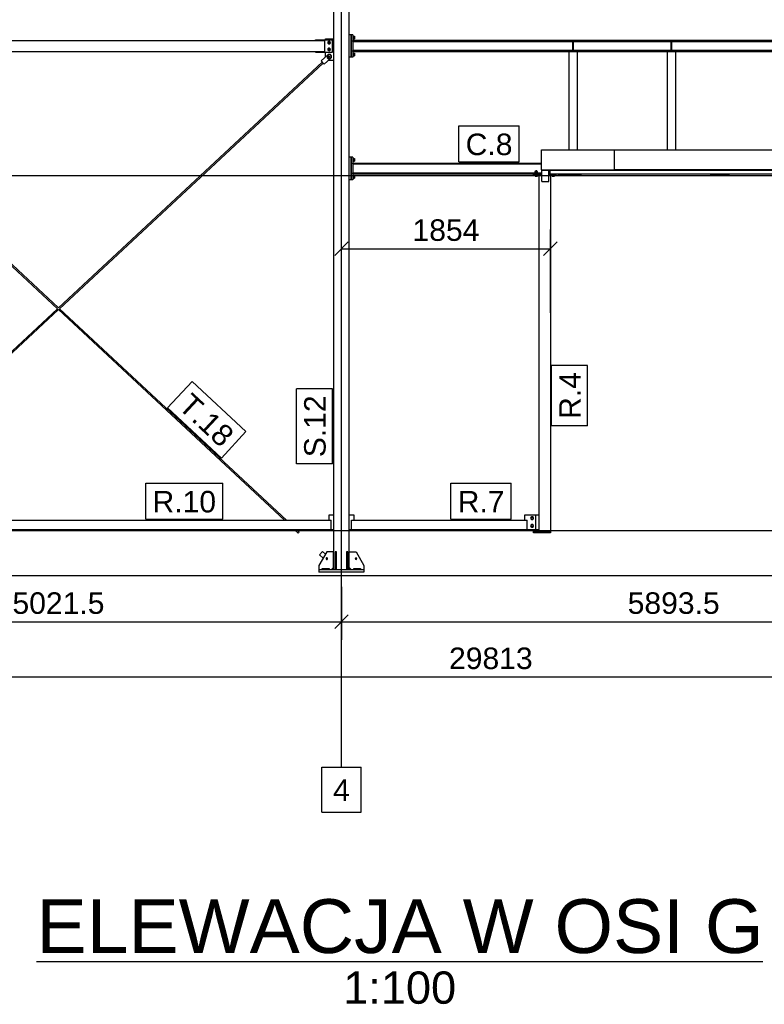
# Model space of a CAD drawing. Header units: millimetres. Extents: x 0 to 75000, y 0 to 29700.
# Tile 27 of 30: x 47991 to 54596, y 16354 to 25092. Entities that reach past the tile are written whole.
import ezdxf

# ---------------------------------------------------------------- set-up
doc = ezdxf.new("R2010")
doc.units = ezdxf.units.MM
doc.linetypes.add('DXK_LINE_DOT3', pattern=[5.9187, 2.979, -0.9799, 0.9799, -0.9799])
for name, color, linetype in [('TS_INNE_OBIEKTY', 7, 'Continuous'), ('TS_LINIE_WIDOCZNE', 7, 'Continuous'), ('TS_OPISY', 7, 'Continuous'), ('TS_OPISY_LINIE', 7, 'Continuous'), ('TS_OPISY_RAMKA', 7, 'Continuous'), ('TS_WYMIARY', 7, 'Continuous'), ('TS_WYMIARY_TEKST', 7, 'Continuous')]:
    doc.layers.add(name, color=color, linetype=linetype)
doc.styles.add('Arial', font='ARIAL.TTF', dxfattribs={"height": 0.2})

# ---------------------------------------------------------------- blocks, each defined once
blk = doc.blocks.new('Unknown-305655500-11 - 1303')
at = {"color": 6, "linetype": 'Continuous'}
blk.add_line((48139.7, 16733.8), (54582.1, 16733.8), dxfattribs=at)
at = {"color": 0, "linetype": 'Continuous'}
for points in [[(54582.1, 16808.8), (54582.1, 17308.8), (48139.7, 17308.8), (48139.7, 16808.8)], [(51861.2, 16358.8), (51861.2, 16658.8), (50860.7, 16658.8), (50860.7, 16358.8)]]:
    blk.add_wipeout(points, dxfattribs=at)
at = {"color": 6, "linetype": 'Continuous', "style": 'Arial'}
for s, height, p in [('ELEWACJA W OSI G', 477.539, (48139.7, 16808.8)), ('1:100', 286.52, (50860.7, 16358.8))]:
    blk.add_text(s, height=height, dxfattribs=at).set_placement(p)
blk = doc.blocks.new('Bolt-305655500-3530 - 2634')
at = {"layer": 'TS_INNE_OBIEKTY', "color": 1, "linetype": 'Continuous'}
for p, q in [((52525.9, 20668.8), (52531, 20677.8)), ((52531, 20659.8), (52525.9, 20668.8)), ((52529.6, 20678.6), (52529.8, 20679.5)), ((52529.8, 20658.2), (52529.6, 20659.1)), ((52529.8, 20679.5), (52531.3, 20681.8)), ((52531.3, 20655.9), (52529.8, 20658.2)), ((52531, 20677.8), (52541.4, 20677.8)), ((52541.4, 20659.8), (52531, 20659.8)), ((52531.3, 20681.8), (52533.6, 20683.3)), ((52533.6, 20654.4), (52531.3, 20655.9)), ((52533.6, 20683.3), (52536.2, 20683.8)), ((52536.2, 20653.8), (52533.6, 20654.4)), ((52536.2, 20683.8), (52538.9, 20683.3)), ((52538.9, 20654.4), (52536.2, 20653.8)), ((52538.9, 20683.3), (52541.2, 20681.8)), ((52541.2, 20655.9), (52538.9, 20654.4)), ((52541.2, 20681.8), (52542.7, 20679.5)), ((52542.7, 20658.2), (52541.2, 20655.9)), ((52541.4, 20677.8), (52546.6, 20668.8)), ((52546.6, 20668.8), (52541.4, 20659.8)), ((52542.7, 20679.5), (52542.9, 20678.6)), ((52542.9, 20659.1), (52542.7, 20658.2)), ((52525.9, 20598.8), (52531, 20607.8)), ((52531, 20589.8), (52525.9, 20598.8)), ((52529.6, 20608.6), (52529.8, 20609.5)), ((52529.8, 20588.2), (52529.6, 20589.1)), ((52529.8, 20609.5), (52531.3, 20611.8)), ((52531.3, 20585.9), (52529.8, 20588.2)), ((52531, 20607.8), (52541.4, 20607.8)), ((52541.4, 20589.8), (52531, 20589.8)), ((52531.3, 20611.8), (52533.6, 20613.3)), ((52533.6, 20584.4), (52531.3, 20585.9)), ((52533.6, 20613.3), (52536.2, 20613.8)), ((52536.2, 20583.8), (52533.6, 20584.4)), ((52536.2, 20613.8), (52538.9, 20613.3)), ((52538.9, 20584.4), (52536.2, 20583.8)), ((52538.9, 20613.3), (52541.2, 20611.8)), ((52541.2, 20585.9), (52538.9, 20584.4)), ((52541.2, 20611.8), (52542.7, 20609.5)), ((52542.7, 20588.2), (52541.2, 20585.9)), ((52541.4, 20607.8), (52546.6, 20598.8)), ((52546.6, 20598.8), (52541.4, 20589.8)), ((52542.7, 20609.5), (52542.9, 20608.6)), ((52542.9, 20589.1), (52542.7, 20588.2))]:
    blk.add_line(p, q, dxfattribs=at)
for centre, start, end in [((52536.2, 20668.8), 0, 180), ((52536.2, 20668.8), 180, 0), ((52536.2, 20598.8), 0, 180), ((52536.2, 20598.8), 180, 0)]:
    blk.add_arc(centre, 12, start, end, dxfattribs=at)
blk = doc.blocks.new('Part-305655500-3608 - 2634')
at = {"layer": 'TS_LINIE_WIDOCZNE', "color": 1, "linetype": 'Continuous'}
for p, q in [((50704.7, 24923.1), (50774.7, 24923.1)), ((50704.7, 24913.1), (50704.7, 24923.1)), ((50704.7, 24762.4), (50704.7, 24803.1)), ((50732.1, 24733.1), (50774.7, 24733.1))]:
    blk.add_line(p, q, dxfattribs=at)
blk = doc.blocks.new('Bolt-305655500-3610 - 2634')
at = {"layer": 'TS_INNE_OBIEKTY', "color": 1, "linetype": 'Continuous'}
for p, q in [((50734.7, 24899.1), (50725.2, 24893.6)), ((50725.2, 24893.6), (50725.2, 24882.7)), ((50725.2, 24882.7), (50734.7, 24877.2)), ((50734.7, 24839.1), (50725.2, 24833.6)), ((50725.2, 24833.6), (50725.2, 24822.7)), ((50725.2, 24822.7), (50734.7, 24817.2)), ((50744.2, 24893.6), (50734.7, 24899.1)), ((50734.7, 24877.2), (50744.2, 24882.7)), ((50744.2, 24833.6), (50734.7, 24839.1)), ((50734.7, 24817.2), (50744.2, 24822.7)), ((50744.2, 24882.7), (50744.2, 24893.6)), ((50744.2, 24822.7), (50744.2, 24833.6))]:
    blk.add_line(p, q, dxfattribs=at)
for centre, radius, start, end in [((50734.7, 24888.1), 12, 120, 300), ((50734.7, 24828.1), 12, 120, 300), ((50734.7, 24888.1), 12, 300, 120), ((50734.7, 24888.1), 6, 120, 300), ((50734.7, 24828.1), 12, 300, 120), ((50734.7, 24828.1), 6, 120, 300), ((50734.7, 24888.1), 6, 300, 120), ((50734.7, 24828.1), 6, 300, 120)]:
    blk.add_arc(centre, radius, start, end, dxfattribs=at)
blk = doc.blocks.new('Part-305655500-2725 - 2634')
at = {"layer": 'TS_LINIE_WIDOCZNE', "color": 1, "linetype": 'Continuous'}
for p, q in [((50914.7, 25348.8), (50774.7, 25348.8)), ((50774.7, 25348.8), (50774.7, 20208.8)), ((50914.7, 20208.8), (50914.7, 25348.8))]:
    blk.add_line(p, q, dxfattribs=at)
blk = doc.blocks.new('Part-305655500-2727 - 2634')
at = {"layer": 'TS_LINIE_WIDOCZNE', "color": 1, "linetype": 'Continuous'}
for p, q in [((51044.7, 20208.8), (50644.7, 20208.8)), ((50644.7, 20208.8), (50644.7, 20188.8)), ((51044.7, 20188.8), (50644.7, 20188.8)), ((51044.7, 20208.8), (51044.7, 20188.8))]:
    blk.add_line(p, q, dxfattribs=at)
blk = doc.blocks.new('Part-305655500-2728 - 2634')
at = {"layer": 'TS_LINIE_WIDOCZNE', "color": 1, "linetype": 'Continuous'}
for p, q in [((50900.7, 20368.8), (50888.7, 20368.8)), ((50888.7, 20368.8), (50888.7, 20208.8)), ((50900.7, 20208.8), (50900.7, 20368.8)), ((50888.7, 20248.8), (50900.7, 20248.8))]:
    blk.add_line(p, q, dxfattribs=at)
blk = doc.blocks.new('Part-305655500-2729 - 2634')
at = {"layer": 'TS_LINIE_WIDOCZNE', "color": 1, "linetype": 'Continuous'}
for p, q in [((50800.7, 20368.8), (50788.7, 20368.8)), ((50788.7, 20368.8), (50788.7, 20208.8)), ((50800.7, 20208.8), (50800.7, 20368.8)), ((50788.7, 20248.8), (50800.7, 20248.8))]:
    blk.add_line(p, q, dxfattribs=at)
blk = doc.blocks.new('Part-305655500-2733 - 2634')
at = {"layer": 'TS_LINIE_WIDOCZNE', "color": 1, "linetype": 'Continuous'}
for p, q in [((50914.7, 20228.8), (50914.7, 20368.8)), ((50914.7, 20368.8), (50974.7, 20368.8)), ((50974.7, 20368.8), (51044.7, 20248.8)), ((50934.7, 20208.8), (50914.7, 20228.8)), ((51044.7, 20248.8), (51044.7, 20208.8))]:
    blk.add_line(p, q, dxfattribs=at)
blk = doc.blocks.new('Part-305655500-2734 - 2634')
at = {"layer": 'TS_LINIE_WIDOCZNE', "color": 1, "linetype": 'Continuous'}
for p, q in [((50714.7, 20368.8), (50644.7, 20248.8)), ((50774.7, 20368.8), (50714.7, 20368.8)), ((50774.7, 20228.8), (50774.7, 20368.8)), ((50644.7, 20248.8), (50644.7, 20208.8)), ((50754.7, 20208.8), (50774.7, 20228.8))]:
    blk.add_line(p, q, dxfattribs=at)
blk = doc.blocks.new('Part-305655500-2736 - 2634')
at = {"layer": 'TS_LINIE_WIDOCZNE', "color": 1, "linetype": 'Continuous'}
for p, q in [((50954.7, 20220.8), (51014.7, 20220.8)), ((50954.7, 20208.8), (50954.7, 20220.8)), ((51014.7, 20220.8), (51014.7, 20208.8))]:
    blk.add_line(p, q, dxfattribs=at)
blk = doc.blocks.new('Part-305655500-2738 - 2634')
at = {"layer": 'TS_LINIE_WIDOCZNE', "color": 1, "linetype": 'Continuous'}
for p, q in [((50674.7, 20220.8), (50734.7, 20220.8)), ((50674.7, 20208.8), (50674.7, 20220.8)), ((50734.7, 20220.8), (50734.7, 20208.8))]:
    blk.add_line(p, q, dxfattribs=at)
blk = doc.blocks.new('Part-305655500-2868 - 2634')
at = {"layer": 'TS_LINIE_WIDOCZNE', "color": 1, "linetype": 'Continuous'}
for p, q in [((50734.7, 20648.8), (50734.7, 20698.8)), ((50734.7, 20698.8), (50774.7, 20698.8)), ((50754.7, 20568.8), (50774.7, 20568.8))]:
    blk.add_line(p, q, dxfattribs=at)
blk = doc.blocks.new('Part-305655500-3528 - 2634')
at = {"layer": 'TS_LINIE_WIDOCZNE', "color": 1, "linetype": 'Continuous'}
for p, q in [((52566.2, 20698.8), (52598.2, 20698.8)), ((52566.2, 20568.8), (52598.2, 20568.8))]:
    blk.add_line(p, q, dxfattribs=at)
blk = doc.blocks.new('Bolt-305655500-2745 - 2634')
at = {"layer": 'TS_INNE_OBIEKTY', "color": 1, "linetype": 'Continuous'}
for start, end in [(90, 270), (90, 270), (270, 90), (270, 90)]:
    blk.add_arc((50974.7, 20308.8), 7, start, end, dxfattribs=at)
blk = doc.blocks.new('Bolt-305655500-2748 - 2634')
at = {"layer": 'TS_INNE_OBIEKTY', "color": 1, "linetype": 'Continuous'}
for start, end in [(108, 288), (108, 288), (288, 108), (288, 108)]:
    blk.add_arc((50714.7, 20308.8), 7, start, end, dxfattribs=at)
blk = doc.blocks.new('Part-305655500-2864 - 2634')
at = {"layer": 'TS_LINIE_WIDOCZNE', "color": 1, "linetype": 'Continuous'}
for p, q in [((50934.7, 20568.8), (50934.7, 20648.8)), ((50934.7, 20648.8), (52491.2, 20648.8)), ((52491.2, 20568.8), (52491.2, 20648.8)), ((50934.7, 20568.8), (52491.2, 20568.8))]:
    blk.add_line(p, q, dxfattribs=at)
blk = doc.blocks.new('Part-305655500-2882 - 2634')
at = {"layer": 'TS_LINIE_WIDOCZNE', "color": 1, "linetype": 'Continuous'}
for p, q in [((50914.7, 20698.8), (50954.7, 20698.8)), ((50954.7, 20698.8), (50954.7, 20648.8)), ((50914.7, 20568.8), (50934.7, 20568.8))]:
    blk.add_line(p, q, dxfattribs=at)
blk = doc.blocks.new('GridLine-305655500-4116 - 2634')
at = {"layer": 'TS_INNE_OBIEKTY', "color": 4, "linetype": 'DXK_LINE_DOT3'}
blk.add_line((35703.2, 20558.8), (69231.2, 20558.8), dxfattribs=at)
blk = doc.blocks.new('GridLine-305655500-4115 - 2634')
at = {"layer": 'TS_INNE_OBIEKTY', "color": 4, "linetype": 'DXK_LINE_DOT3'}
blk.add_line((35703.2, 20158.8), (69231.2, 20158.8), dxfattribs=at)
blk = doc.blocks.new('Bolt-305655500-3918 - 2634')
at = {"layer": 'TS_INNE_OBIEKTY', "color": 1, "linetype": 'Continuous'}
for p, q in [((50946.7, 23861.8), (50949.7, 23861.8)), ((50949.7, 23861.8), (50949.7, 23831.8)), ((50949.7, 23858.8), (50959.7, 23858.8)), ((50959.7, 23858.8), (50959.7, 23834.8)), ((50946.7, 23831.8), (50949.7, 23831.8)), ((50949.7, 23846.8), (50959.7, 23846.8)), ((50949.7, 23834.8), (50959.7, 23834.8)), ((50946.7, 23711.8), (50949.7, 23711.8)), ((50946.7, 23681.8), (50949.7, 23681.8)), ((50949.7, 23711.8), (50949.7, 23681.8)), ((50949.7, 23708.8), (50959.7, 23708.8)), ((50949.7, 23696.8), (50959.7, 23696.8)), ((50949.7, 23684.8), (50959.7, 23684.8)), ((50959.7, 23708.8), (50959.7, 23684.8))]:
    blk.add_line(p, q, dxfattribs=at)
blk = doc.blocks.new('Part-305655500-3527 - 2634')
at = {"layer": 'TS_LINIE_WIDOCZNE', "color": 1, "linetype": 'Continuous'}
for p, q in [((52598.2, 23713.8), (52623.7, 23713.8)), ((52598.2, 20548.8), (52598.2, 23713.8)), ((52683.7, 23713.8), (52698.2, 23713.8)), ((52698.2, 23713.8), (52698.2, 20548.8)), ((52698.2, 20548.8), (52598.2, 20548.8))]:
    blk.add_line(p, q, dxfattribs=at)
blk = doc.blocks.new('Bolt-305655500-3535 - 2634')
at = {"layer": 'TS_INNE_OBIEKTY', "color": 1, "linetype": 'Continuous'}
for p, q in [((52585.2, 23734.3), (52561.2, 23734.3)), ((52561.2, 23731.8), (52561.2, 23734.3)), ((52561.2, 23711.3), (52561.2, 23713.8)), ((52585.2, 23711.3), (52561.2, 23711.3)), ((52584.2, 23744.3), (52562.3, 23744.3)), ((52562.3, 23734.3), (52562.3, 23744.3)), ((52562.8, 23711.3), (52562.8, 23703.8)), ((52562.8, 23703.8), (52583.6, 23703.8)), ((52567.2, 23751.3), (52568, 23751.3)), ((52567.2, 23744.3), (52567.2, 23751.3)), ((52567.8, 23734.3), (52567.8, 23744.3)), ((52578.4, 23751.3), (52568, 23751.3)), ((52568, 23703.8), (52568, 23711.3)), ((52579.2, 23751.3), (52578.4, 23751.3)), ((52578.4, 23703.8), (52578.4, 23711.3)), ((52578.7, 23734.3), (52578.7, 23744.3)), ((52579.2, 23744.3), (52579.2, 23751.3)), ((52583.6, 23703.8), (52583.6, 23711.3)), ((52584.2, 23734.3), (52584.2, 23744.3)), ((52585.2, 23731.8), (52585.2, 23734.3)), ((52585.2, 23711.3), (52585.2, 23713.8)), ((52711.2, 23711.3), (52711.2, 23713.8)), ((52735.2, 23711.3), (52711.2, 23711.3)), ((52712.8, 23711.3), (52712.8, 23703.8)), ((52712.8, 23703.8), (52733.6, 23703.8)), ((52718, 23703.8), (52718, 23711.3)), ((52728.4, 23703.8), (52728.4, 23711.3)), ((52733.6, 23703.8), (52733.6, 23711.3)), ((52735.2, 23711.3), (52735.2, 23713.8))]:
    blk.add_line(p, q, dxfattribs=at)
blk = doc.blocks.new('Part-305655500-2865 - 2634')
at = {"layer": 'TS_LINIE_WIDOCZNE', "color": 1, "linetype": 'Continuous'}
for p, q in [((45913.2, 20568.8), (45913.2, 20648.8)), ((45913.2, 20648.8), (50754.7, 20648.8)), ((50754.7, 20568.8), (50754.7, 20648.8)), ((45913.2, 20568.8), (50754.7, 20568.8))]:
    blk.add_line(p, q, dxfattribs=at)
blk = doc.blocks.new('Part-305655500-3016 - 2634')
at = {"layer": 'TS_LINIE_WIDOCZNE', "color": 1, "linetype": 'Continuous'}
for p, q in [((52693.7, 23756.8), (52693.7, 23723.8)), ((52693.7, 23723.8), (56730.2, 23723.8)), ((56730.2, 23723.8), (56730.2, 23756.8))]:
    blk.add_line(p, q, dxfattribs=at)
blk = doc.blocks.new('Part-305655500-3017 - 2634')
at = {"layer": 'TS_LINIE_WIDOCZNE', "color": 1, "linetype": 'Continuous'}
for p, q in [((50946.7, 23819.8), (52618.7, 23819.8)), ((50946.7, 23811.8), (50946.7, 23819.8)), ((50946.7, 23811.8), (52618.7, 23811.8)), ((50946.7, 23731.8), (52623.7, 23731.8)), ((50946.7, 23723.8), (50946.7, 23731.8)), ((50946.7, 23723.8), (52623.7, 23723.8)), ((52683.7, 23731.8), (52693.7, 23731.8)), ((52683.7, 23723.8), (52693.7, 23723.8))]:
    blk.add_line(p, q, dxfattribs=at)
blk = doc.blocks.new('Part-305655500-3018 - 2634')
at = {"layer": 'TS_LINIE_WIDOCZNE', "color": 1, "linetype": 'Continuous'}
for p, q in [((56636.2, 24906.1), (50946.7, 24906.1)), ((50946.7, 24898.1), (50946.7, 24906.1)), ((56636.2, 24898.1), (56636.2, 24906.1)), ((50946.7, 24898.1), (56636.2, 24898.1)), ((56636.2, 24818.1), (50946.7, 24818.1)), ((50946.7, 24810.1), (50946.7, 24818.1)), ((56636.2, 24810.1), (56636.2, 24818.1)), ((50946.7, 24810.1), (56636.2, 24810.1))]:
    blk.add_line(p, q, dxfattribs=at)
blk = doc.blocks.new('Part-305655500-4080 - 2634')
at = {"layer": 'TS_LINIE_WIDOCZNE', "color": 1, "linetype": 'Continuous'}
for p, q in [((50650, 20341.9), (50677.3, 20371.2)), ((50650.1, 20341.9), (50677.3, 20371.2)), ((50677.3, 20371.2), (50677.3, 20371.2)), ((50677.3, 20371.2), (50702.4, 20347.8)), ((50681.8, 20312.3), (50650, 20341.9)), ((50650, 20341.9), (50650.1, 20341.9)), ((50681.8, 20312.3), (50650.1, 20341.9))]:
    blk.add_line(p, q, dxfattribs=at)
blk = doc.blocks.new('Part-305655500-3170 - 2634')
at = {"layer": 'TS_LINIE_WIDOCZNE', "color": 1, "linetype": 'Continuous'}
for p, q in [((52866.2, 24810.1), (52936.2, 24810.1)), ((52866.2, 23935.4), (52866.2, 24810.1)), ((52936.2, 24810.1), (52936.2, 23935.4))]:
    blk.add_line(p, q, dxfattribs=at)
blk = doc.blocks.new('Part-305655500-3223 - 2634')
at = {"layer": 'TS_LINIE_WIDOCZNE', "color": 1, "linetype": 'Continuous'}
for p, q in [((53738, 24810.1), (53808, 24810.1)), ((53738, 23935.4), (53738, 24810.1)), ((53808, 24810.1), (53808, 23935.4))]:
    blk.add_line(p, q, dxfattribs=at)
blk = doc.blocks.new('Part-305655500-3905 - 2634')
at = {"layer": 'TS_LINIE_WIDOCZNE', "color": 1, "linetype": 'Continuous'}
for p, q in [((45985.5, 24706), (48325.3, 22526.4)), ((45993.6, 24714.7), (48334, 22534.7)), ((48334, 22518.3), (50340.9, 20648.8)), ((48342.8, 22526.5), (50358.5, 20648.8)), ((50426.8, 20568.8), (50461.9, 20536.2)), ((50444.4, 20568.8), (50470.1, 20545)), ((50461.9, 20536.2), (50463.1, 20537.5)), ((50463.1, 20537.5), (50466.1, 20540.6)), ((50466.1, 20540.6), (50468.9, 20543.7)), ((50468.9, 20543.7), (50470.1, 20545))]:
    blk.add_line(p, q, dxfattribs=at)
blk = doc.blocks.new('Part-305655500-3909 - 2634')
at = {"layer": 'TS_LINIE_WIDOCZNE', "color": 1, "linetype": 'Continuous'}
for p, q in [((50946.7, 24958.1), (50930.7, 24958.1)), ((50930.7, 24958.1), (50930.7, 24758.1)), ((50946.7, 24958.1), (50946.7, 24758.1)), ((50946.7, 24758.1), (50930.7, 24758.1))]:
    blk.add_line(p, q, dxfattribs=at)
blk = doc.blocks.new('Part-305655500-3913 - 2634')
at = {"layer": 'TS_LINIE_WIDOCZNE', "color": 1, "linetype": 'Continuous'}
for p, q in [((50930.7, 23871.8), (50914.7, 23871.8)), ((50914.7, 23671.8), (50914.7, 23871.8)), ((50930.7, 23671.8), (50930.7, 23871.8)), ((50930.7, 23671.8), (50914.7, 23671.8))]:
    blk.add_line(p, q, dxfattribs=at)
blk = doc.blocks.new('Part-305655500-3712 - 2634')
at = {"layer": 'TS_LINIE_WIDOCZNE', "color": 1, "linetype": 'Continuous'}
for p, q in [((52548.2, 20538.8), (52548.2, 20548.8)), ((52548.2, 20548.8), (52698.2, 20548.8)), ((52698.2, 20538.8), (52548.2, 20538.8)), ((52698.2, 20548.8), (52698.2, 20538.8))]:
    blk.add_line(p, q, dxfattribs=at)
blk = doc.blocks.new('Part-305655500-3372 - 2634')
at = {"layer": 'TS_LINIE_WIDOCZNE', "color": 1, "linetype": 'Continuous'}
for p, q in [((45973.2, 24908.1), (45973.2, 24808.1)), ((45973.2, 24908.1), (50694.7, 24908.1)), ((50694.7, 24908.1), (50694.7, 24808.1)), ((45973.2, 24808.1), (50694.7, 24808.1))]:
    blk.add_line(p, q, dxfattribs=at)
blk = doc.blocks.new('Part-305655500-3609 - 2634')
at = {"layer": 'TS_LINIE_WIDOCZNE', "color": 1, "linetype": 'Continuous'}
for p, q in [((50614.7, 24908.1), (50614.7, 24913.1)), ((50614.7, 24913.1), (50764.7, 24913.1)), ((50764.7, 24803.1), (50764.7, 24913.1)), ((50614.7, 24803.1), (50614.7, 24808.1)), ((50614.7, 24803.1), (50764.7, 24803.1))]:
    blk.add_line(p, q, dxfattribs=at)
blk = doc.blocks.new('Part-305655500-3475 - 2634')
at = {"layer": 'TS_LINIE_WIDOCZNE', "color": 1, "linetype": 'Continuous'}
for p, q in [((52618.7, 23760.3), (52618.7, 23935.4)), ((52618.7, 23935.4), (53263.1, 23935.4)), ((53263.1, 23935.4), (53263.1, 23756.8)), ((52618.7, 23760.3), (52619.7, 23757.9)), ((52618.7, 23760.3), (53263.1, 23760.3)), ((52619.7, 23757.9), (52622.2, 23756.8)), ((52622.2, 23756.8), (53263.1, 23756.8))]:
    blk.add_line(p, q, dxfattribs=at)
blk = doc.blocks.new('Part-305655500-3476 - 2634')
at = {"layer": 'TS_LINIE_WIDOCZNE', "color": 1, "linetype": 'Continuous'}
for p, q in [((52618.7, 23760.3), (52618.7, 23935.4)), ((52619.7, 23757.9), (52618.7, 23760.3)), ((52622.2, 23756.8), (52619.7, 23757.9))]:
    blk.add_line(p, q, dxfattribs=at)
blk = doc.blocks.new('Part-305655500-3481 - 2634')
at = {"layer": 'TS_LINIE_WIDOCZNE', "color": 1, "linetype": 'Continuous'}
for p, q in [((52621.7, 23757), (52621.7, 23756.8)), ((52621.7, 23756.8), (52622.2, 23756.8))]:
    blk.add_line(p, q, dxfattribs=at)
blk = doc.blocks.new('Part-305655500-3487 - 2634')
at = {"layer": 'TS_LINIE_WIDOCZNE', "color": 1, "linetype": 'Continuous'}
for p, q in [((52623.7, 23656.8), (52623.7, 23756.8)), ((52683.7, 23656.8), (52683.7, 23756.8)), ((52623.7, 23656.8), (52683.7, 23656.8))]:
    blk.add_line(p, q, dxfattribs=at)
blk = doc.blocks.new('Part-305655500-3529 - 2634')
at = {"layer": 'TS_LINIE_WIDOCZNE', "color": 1, "linetype": 'Continuous'}
for p, q in [((52471.2, 20648.8), (52471.2, 20698.8)), ((52471.2, 20698.8), (52566.2, 20698.8)), ((52566.2, 20698.8), (52566.2, 20568.8)), ((52491.2, 20568.8), (52566.2, 20568.8))]:
    blk.add_line(p, q, dxfattribs=at)
blk = doc.blocks.new('Part-305655500-3532 - 2634')
at = {"layer": 'TS_LINIE_WIDOCZNE', "color": 1, "linetype": 'Continuous'}
for p, q in [((52548.2, 23723.8), (52623.7, 23723.8)), ((52548.2, 23713.8), (52548.2, 23723.8)), ((52548.2, 23713.8), (52623.7, 23713.8)), ((52683.7, 23723.8), (52693.7, 23723.8)), ((52683.7, 23713.8), (52748.2, 23713.8)), ((52748.2, 23713.8), (52748.2, 23723.8))]:
    blk.add_line(p, q, dxfattribs=at)
blk = doc.blocks.new('Part-305655500-3552 - 2634')
at = {"layer": 'TS_LINIE_WIDOCZNE', "color": 1, "linetype": 'Continuous'}
for p, q in [((53776, 24897.1), (53770, 24897.1)), ((53770, 24819.1), (53770, 24897.1)), ((53776, 24819.1), (53770, 24819.1)), ((53776, 24819.1), (53776, 24897.1))]:
    blk.add_line(p, q, dxfattribs=at)
blk = doc.blocks.new('Part-305655500-3555 - 2634')
at = {"layer": 'TS_LINIE_WIDOCZNE', "color": 1, "linetype": 'Continuous'}
for p, q in [((52904.2, 24897.1), (52898.2, 24897.1)), ((52898.2, 24819.1), (52898.2, 24897.1)), ((52904.2, 24819.1), (52898.2, 24819.1)), ((52904.2, 24819.1), (52904.2, 24897.1))]:
    blk.add_line(p, q, dxfattribs=at)
blk = doc.blocks.new('Part-305655500-3906 - 2634')
at = {"layer": 'TS_LINIE_WIDOCZNE', "color": 1, "linetype": 'Continuous'}
for p, q in [((48334, 22534.7), (50674.3, 24714.7)), ((48342.7, 22526.4), (50682.5, 24706)), ((46309.4, 20648.8), (48325.2, 22526.5)), ((46327, 20648.8), (48334, 22518.3)), ((46197.9, 20545), (46223.5, 20568.8)), ((46197.9, 20545), (46199, 20543.7)), ((46199, 20543.7), (46201.9, 20540.6)), ((46201.9, 20540.6), (46204.8, 20537.5)), ((46204.8, 20537.5), (46206.1, 20536.2)), ((46206.1, 20536.2), (46241.2, 20568.8))]:
    blk.add_line(p, q, dxfattribs=at)
blk = doc.blocks.new('Part-305655500-3907 - 2634')
at = {"layer": 'TS_LINIE_WIDOCZNE', "color": 1, "linetype": 'Continuous'}
for p, q in [((50930.7, 24958.1), (50914.7, 24958.1)), ((50914.7, 24758.1), (50914.7, 24958.1)), ((50930.7, 24758.1), (50930.7, 24958.1)), ((50930.7, 24758.1), (50914.7, 24758.1))]:
    blk.add_line(p, q, dxfattribs=at)
blk = doc.blocks.new('Bolt-305655500-3912 - 2634')
at = {"layer": 'TS_INNE_OBIEKTY', "color": 1, "linetype": 'Continuous'}
for p, q in [((50946.7, 24948.1), (50949.7, 24948.1)), ((50946.7, 24918.1), (50949.7, 24918.1)), ((50949.7, 24948.1), (50949.7, 24918.1)), ((50949.7, 24945.1), (50959.7, 24945.1)), ((50949.7, 24933.1), (50959.7, 24933.1)), ((50949.7, 24921.1), (50959.7, 24921.1)), ((50959.7, 24945.1), (50959.7, 24921.1)), ((50946.7, 24798.1), (50949.7, 24798.1)), ((50946.7, 24768.1), (50949.7, 24768.1)), ((50949.7, 24798.1), (50949.7, 24768.1)), ((50949.7, 24795.1), (50959.7, 24795.1)), ((50949.7, 24783.1), (50959.7, 24783.1)), ((50949.7, 24771.1), (50959.7, 24771.1)), ((50959.7, 24795.1), (50959.7, 24771.1))]:
    blk.add_line(p, q, dxfattribs=at)
blk = doc.blocks.new('Part-305655500-3915 - 2634')
at = {"layer": 'TS_LINIE_WIDOCZNE', "color": 1, "linetype": 'Continuous'}
for p, q in [((50946.7, 23871.8), (50930.7, 23871.8)), ((50930.7, 23871.8), (50930.7, 23671.8)), ((50946.7, 23871.8), (50946.7, 23671.8)), ((50946.7, 23671.8), (50930.7, 23671.8))]:
    blk.add_line(p, q, dxfattribs=at)
blk = doc.blocks.new('Part-305655500-3974 - 2634')
at = {"layer": 'TS_LINIE_WIDOCZNE', "color": 1, "linetype": 'Continuous'}
for p, q in [((54116.2, 23717.8), (54116.2, 23723.8)), ((54286.2, 23717.8), (54116.2, 23717.8)), ((54286.2, 23723.8), (54286.2, 23717.8))]:
    blk.add_line(p, q, dxfattribs=at)
blk = doc.blocks.new('Part-305655500-3977 - 2634')
at = {"layer": 'TS_LINIE_WIDOCZNE', "color": 1, "linetype": 'Continuous'}
for p, q in [((52763.2, 23717.8), (52763.2, 23723.8)), ((52973.2, 23717.8), (52763.2, 23717.8)), ((52973.2, 23723.8), (52973.2, 23717.8))]:
    blk.add_line(p, q, dxfattribs=at)
blk = doc.blocks.new('Part-305655500-4019 - 2634')
at = {"layer": 'TS_LINIE_WIDOCZNE', "color": 1, "linetype": 'Continuous'}
for p, q in [((53263.1, 23935.4), (53263.1, 23756.8)), ((53263.1, 23935.4), (55263.1, 23935.4)), ((55263.1, 23935.4), (55263.1, 23756.8)), ((55263.1, 23760.3), (53263.1, 23760.3)), ((53263.1, 23756.8), (55263.1, 23756.8))]:
    blk.add_line(p, q, dxfattribs=at)
blk = doc.blocks.new('Part-305655500-4077 - 2634')
at = {"layer": 'TS_LINIE_WIDOCZNE', "color": 1, "linetype": 'Continuous'}
for p, q in [((50726.9, 24783), (50664.7, 24725.1)), ((50691.9, 24695.8), (50754.1, 24753.7)), ((50692, 24695.8), (50754.2, 24753.7)), ((50748.1, 24782.3), (50726.9, 24783)), ((50754.9, 24774.9), (50748.1, 24782.3)), ((50748.1, 24782.3), (50748.2, 24782.2)), ((50755, 24774.9), (50748.2, 24782.2)), ((50754.9, 24774.9), (50754.1, 24753.7)), ((50754.1, 24753.7), (50754.2, 24753.7)), ((50754.2, 24753.7), (50755, 24774.9)), ((50754.9, 24774.9), (50755, 24774.9)), ((50664.7, 24725.1), (50691.9, 24695.8)), ((50691.9, 24695.8), (50692, 24695.8))]:
    blk.add_line(p, q, dxfattribs=at)
blk = doc.blocks.new('Bolt-305655500-4078 - 2634')
at = {"layer": 'TS_INNE_OBIEKTY', "color": 1, "linetype": 'Continuous'}
for p, q in [((50721.8, 24766), (50718.8, 24755.4)), ((50718.8, 24755.4), (50726.5, 24747.6)), ((50721.8, 24766), (50732.4, 24768.7)), ((50726.5, 24747.6), (50737.1, 24750.3)), ((50726.5, 24747.6), (50726.6, 24747.6)), ((50726.6, 24747.6), (50737.2, 24750.3)), ((50727.8, 24763.9), (50728, 24763.9)), ((50730.7, 24752.3), (50730.9, 24752.3)), ((50740.1, 24760.8), (50732.4, 24768.7)), ((50732.4, 24768.7), (50732.5, 24768.7)), ((50732.5, 24768.7), (50732.4, 24768.7)), ((50740.2, 24760.8), (50732.5, 24768.7)), ((50737.1, 24750.3), (50740.1, 24760.8)), ((50737.1, 24750.3), (50737.2, 24750.3)), ((50737.2, 24750.3), (50740.2, 24760.8)), ((50740.1, 24760.8), (50740.2, 24760.8))]:
    blk.add_line(p, q, dxfattribs=at)
for centre, radius, start, end in [((50729.6, 24758.1), 12, 164.2904, 344.2904), ((50729.6, 24758.1), 12, 344.2904, 164.2904), ((50729.3, 24758.1), 6, 164.2904, 344.2904), ((50729.3, 24758.1), 6, 344.2904, 164.2904), ((50729.6, 24758.1), 12, 44.29387, 74.29303)]:
    blk.add_arc(centre, radius, start, end, dxfattribs=at)
blk = doc.blocks.new('GridLine-305655500-4111 - 2634')
at = {"layer": 'TS_INNE_OBIEKTY', "color": 4, "linetype": 'DXK_LINE_DOT3'}
blk.add_line((50844.7, 18458.8), (50844.7, 26998.8), dxfattribs=at)
at = {"layer": 'TS_INNE_OBIEKTY', "color": 4, "linetype": 'Continuous'}
for p, q in [((50670.6, 18458.8), (51018.9, 18458.8)), ((50670.6, 18058.8), (50670.6, 18458.8)), ((51018.9, 18058.8), (51018.9, 18458.8)), ((50670.6, 18058.8), (51018.9, 18058.8))]:
    blk.add_line(p, q, dxfattribs=at)
at = {"layer": 'TS_INNE_OBIEKTY', "color": 2, "linetype": 'Continuous', "style": 'Arial'}
blk.add_text('4', height=191, dxfattribs=at).set_placement((50770.6, 18158.8))
blk = doc.blocks.new('GridLine-305655500-4117 - 2634')
at = {"layer": 'TS_INNE_OBIEKTY', "color": 4, "linetype": 'DXK_LINE_DOT3'}
blk.add_line((35703.2, 23708.8), (69231.2, 23708.8), dxfattribs=at)
blk = doc.blocks.new('StraightDimension-305655500-4123 - 2634')
at = {"layer": 'TS_WYMIARY', "color": 174, "linetype": 'Continuous'}
for p, q in [((45823.2, 20058.8), (45823.2, 19588.8)), ((50844.7, 20058.8), (50844.7, 19588.8)), ((45883.2, 19808.8), (45763.2, 19688.8)), ((45823.2, 19748.8), (50844.7, 19748.8)), ((50784.7, 19688.8), (50904.7, 19808.8))]:
    blk.add_line(p, q, dxfattribs=at)
at = {"color": 0}
blk.add_wipeout([(48781.6, 19778.8), (48781.6, 20058.8), (47886.4, 20058.8), (47886.4, 19778.8)], dxfattribs=at).dxf.layer = 'TS_WYMIARY'
at = {"layer": 'TS_WYMIARY_TEKST', "color": 96, "style": 'Arial'}
blk.add_text('5021.5', height=191.02, dxfattribs=at).set_placement((47926.4, 19818.8))
blk = doc.blocks.new('StraightDimension-305655500-4131 - 2634')
at = {"layer": 'TS_WYMIARY', "color": 174, "linetype": 'Continuous'}
blk.add_line((37263.2, 19258.8), (67076.2, 19258.8), dxfattribs=at)
at = {"color": 0}
blk.add_wipeout([(52580.3, 19288.8), (52580.3, 19568.8), (51759.1, 19568.8), (51759.1, 19288.8)], dxfattribs=at).dxf.layer = 'TS_WYMIARY'
at = {"layer": 'TS_WYMIARY_TEKST', "color": 96, "style": 'Arial'}
blk.add_text('29813', height=191.02, dxfattribs=at).set_placement((51799.1, 19328.8))
blk = doc.blocks.new('StraightDimension-305655500-11939 - 2634')
at = {"layer": 'TS_WYMIARY', "color": 174, "linetype": 'Continuous'}
for p, q in [((50844.7, 22490.7), (50844.7, 23228.8)), ((52698.2, 22490.7), (52698.2, 23228.8)), ((50904.7, 23118.8), (50784.7, 22998.8)), ((52638.2, 22998.8), (52758.2, 23118.8)), ((50844.7, 23058.8), (52698.2, 23058.8))]:
    blk.add_line(p, q, dxfattribs=at)
at = {"color": 0}
blk.add_wipeout([(52108, 23088.8), (52108, 23368.8), (51435, 23368.8), (51435, 23088.8)], dxfattribs=at).dxf.layer = 'TS_WYMIARY'
at = {"layer": 'TS_WYMIARY_TEKST', "color": 96, "style": 'Arial'}
blk.add_text('1854', height=191.02, dxfattribs=at).set_placement((51475, 23128.8))
blk = doc.blocks.new('StraightDimension-305655500-12300 - 2634')
at = {"layer": 'TS_WYMIARY', "color": 174, "linetype": 'Continuous'}
for p, q in [((50844.7, 20058.8), (50844.7, 19588.8)), ((56738.2, 20058.8), (56738.2, 19588.8)), ((50904.7, 19808.8), (50784.7, 19688.8)), ((50844.7, 19748.8), (56738.2, 19748.8)), ((56678.2, 19688.8), (56798.2, 19808.8))]:
    blk.add_line(p, q, dxfattribs=at)
at = {"color": 0}
blk.add_wipeout([(54239.1, 19778.8), (54239.1, 20058.8), (53343.9, 20058.8), (53343.9, 19778.8)], dxfattribs=at).dxf.layer = 'TS_WYMIARY'
at = {"layer": 'TS_WYMIARY_TEKST', "color": 96, "style": 'Arial'}
blk.add_text('5893.5', height=191.02, dxfattribs=at).set_placement((53383.9, 19818.8))
blk = doc.blocks.new('Mark-305655500-10068 - 2634')
at = {"layer": 'TS_OPISY_RAMKA', "linetype": 'Continuous'}
for p, q in [((49108.7, 20978.8), (49791.8, 20978.8)), ((49108.7, 20658.8), (49108.7, 20978.8)), ((49791.8, 20658.8), (49791.8, 20978.8)), ((49108.7, 20658.8), (49791.8, 20658.8))]:
    blk.add_line(p, q, dxfattribs=at)
blk.add_wipeout([(49731.8, 20718.8), (49731.8, 20918.8), (49168.7, 20918.8), (49168.7, 20718.8)]).dxf.layer = 'TS_OPISY_LINIE'
blk.add_wipeout([(49731.8, 20718.8), (49731.8, 20918.8), (49168.7, 20918.8), (49168.7, 20718.8)]).dxf.layer = 'TS_OPISY_LINIE'
at = {"layer": 'TS_OPISY', "style": 'Arial'}
blk.add_text('R.10', height=191.02, dxfattribs=at).set_placement((49168.7, 20718.8))
blk = doc.blocks.new('Mark-305655500-10067 - 2634')
at = {"layer": 'TS_OPISY_RAMKA', "linetype": 'Continuous'}
for p, q in [((51816.4, 20978.8), (52351.2, 20978.8)), ((51816.4, 20658.8), (51816.4, 20978.8)), ((52351.2, 20658.8), (52351.2, 20978.8)), ((51816.4, 20658.8), (52351.2, 20658.8))]:
    blk.add_line(p, q, dxfattribs=at)
blk.add_wipeout([(52291.2, 20718.8), (52291.2, 20918.8), (51876.4, 20918.8), (51876.4, 20718.8)]).dxf.layer = 'TS_OPISY_LINIE'
blk.add_wipeout([(52291.2, 20718.8), (52291.2, 20918.8), (51876.4, 20918.8), (51876.4, 20718.8)]).dxf.layer = 'TS_OPISY_LINIE'
at = {"layer": 'TS_OPISY', "style": 'Arial'}
blk.add_text('R.7', height=191.02, dxfattribs=at).set_placement((51876.4, 20718.8))
blk = doc.blocks.new('Mark-305655500-10085 - 2634')
blk.add_wipeout([(49776.6, 21286.6), (49913, 21432.9), (49522.6, 21796.5), (49386.3, 21650.1)]).dxf.layer = 'TS_OPISY_LINIE'
blk.add_wipeout([(49776.6, 21286.6), (49913, 21432.9), (49522.6, 21796.5), (49386.3, 21650.1)]).dxf.layer = 'TS_OPISY_LINIE'
at = {"layer": 'TS_OPISY_RAMKA', "linetype": 'Continuous'}
for p, q in [((49301.5, 21647.1), (49519.6, 21881.2)), ((49519.6, 21881.2), (49997.7, 21435.9)), ((49301.5, 21647.1), (49779.6, 21201.7)), ((49779.6, 21201.7), (49997.7, 21435.9))]:
    blk.add_line(p, q, dxfattribs=at)
at = {"layer": 'TS_OPISY', "style": 'Arial'}
blk.add_text('T.18', height=191.02, rotation=-42.96611, dxfattribs=at).set_placement((49386.3, 21650.1))
blk = doc.blocks.new('Mark-305655500-10057 - 2634')
at = {"layer": 'TS_OPISY_RAMKA', "linetype": 'Continuous'}
for p, q in [((50444.7, 21148.8), (50444.7, 21817.1)), ((50764.7, 21817.1), (50444.7, 21817.1)), ((50764.7, 21148.8), (50764.7, 21817.1)), ((50764.7, 21148.8), (50444.7, 21148.8))]:
    blk.add_line(p, q, dxfattribs=at)
blk.add_wipeout([(50704.7, 21757.1), (50504.7, 21757.1), (50504.7, 21208.8), (50704.7, 21208.8)]).dxf.layer = 'TS_OPISY_LINIE'
blk.add_wipeout([(50704.7, 21757.1), (50504.7, 21757.1), (50504.7, 21208.8), (50704.7, 21208.8)]).dxf.layer = 'TS_OPISY_LINIE'
at = {"layer": 'TS_OPISY', "style": 'Arial'}
blk.add_text('S.12', height=191.02, rotation=90.00021, dxfattribs=at).set_placement((50704.7, 21208.8))
blk = doc.blocks.new('Mark-305655500-10073 - 2634')
at = {"layer": 'TS_OPISY_RAMKA', "linetype": 'Continuous'}
for p, q in [((51886.7, 24149.8), (52421.6, 24149.8)), ((51886.7, 23829.8), (51886.7, 24149.8)), ((52421.6, 23829.8), (52421.6, 24149.8)), ((51886.7, 23829.8), (52421.6, 23829.8))]:
    blk.add_line(p, q, dxfattribs=at)
blk.add_wipeout([(52361.6, 23889.8), (52361.6, 24089.8), (51946.7, 24089.8), (51946.7, 23889.8)]).dxf.layer = 'TS_OPISY_LINIE'
blk.add_wipeout([(52361.6, 23889.8), (52361.6, 24089.8), (51946.7, 24089.8), (51946.7, 23889.8)]).dxf.layer = 'TS_OPISY_LINIE'
at = {"layer": 'TS_OPISY', "style": 'Arial'}
blk.add_text('C.8', height=191.02, dxfattribs=at).set_placement((51946.7, 23889.8))
blk = doc.blocks.new('Mark-305655500-10084 - 2634')
at = {"layer": 'TS_OPISY_RAMKA', "linetype": 'Continuous'}
for p, q in [((52708.2, 21488.8), (52708.2, 22023.7)), ((53028.2, 22023.7), (52708.2, 22023.7)), ((53028.2, 21488.8), (53028.2, 22023.7)), ((53028.2, 21488.8), (52708.2, 21488.8))]:
    blk.add_line(p, q, dxfattribs=at)
blk.add_wipeout([(52968.2, 21963.7), (52768.2, 21963.7), (52768.2, 21548.8), (52968.2, 21548.8)]).dxf.layer = 'TS_OPISY_LINIE'
blk.add_wipeout([(52968.2, 21963.7), (52768.2, 21963.7), (52768.2, 21548.8), (52968.2, 21548.8)]).dxf.layer = 'TS_OPISY_LINIE'
at = {"layer": 'TS_OPISY', "style": 'Arial'}
blk.add_text('R.4', height=191.02, rotation=90.00021, dxfattribs=at).set_placement((52968.2, 21548.8))

msp = doc.modelspace()

# ---------------------------------------------------------------- block references
for name in ['GridLine-305655500-4111 - 2634', 'Part-305655500-2725 - 2634', 'Part-305655500-3372 - 2634', 'Part-305655500-3609 - 2634', 'Part-305655500-3608 - 2634', 'Part-305655500-3907 - 2634', 'Part-305655500-3909 - 2634', 'Bolt-305655500-3912 - 2634', 'Part-305655500-3018 - 2634', 'Bolt-305655500-3610 - 2634', 'Part-305655500-3555 - 2634', 'Part-305655500-3552 - 2634', 'Part-305655500-4077 - 2634', 'Bolt-305655500-4078 - 2634', 'Part-305655500-3170 - 2634', 'Part-305655500-3223 - 2634', 'Part-305655500-3905 - 2634', 'Part-305655500-3906 - 2634', 'GridLine-305655500-4117 - 2634', 'Part-305655500-3913 - 2634', 'Part-305655500-3915 - 2634', 'Bolt-305655500-3918 - 2634', 'Part-305655500-3475 - 2634', 'Part-305655500-3476 - 2634', 'Part-305655500-4019 - 2634', 'Part-305655500-3017 - 2634', 'Part-305655500-3532 - 2634', 'Bolt-305655500-3535 - 2634', 'Part-305655500-3527 - 2634', 'Part-305655500-3481 - 2634', 'Part-305655500-3487 - 2634', 'Part-305655500-3016 - 2634', 'Part-305655500-3977 - 2634', 'Part-305655500-3974 - 2634', 'GridLine-305655500-4116 - 2634', 'Part-305655500-2865 - 2634', 'Part-305655500-2868 - 2634', 'Part-305655500-2882 - 2634', 'Part-305655500-2864 - 2634', 'Part-305655500-3529 - 2634', 'Bolt-305655500-3530 - 2634', 'Part-305655500-3528 - 2634', 'Part-305655500-3712 - 2634', 'Part-305655500-2734 - 2634', 'Part-305655500-4080 - 2634', 'Part-305655500-2729 - 2634', 'Part-305655500-2728 - 2634', 'Part-305655500-2733 - 2634', 'GridLine-305655500-4115 - 2634', 'Bolt-305655500-2748 - 2634', 'Bolt-305655500-2745 - 2634', 'Part-305655500-2727 - 2634', 'Part-305655500-2738 - 2634', 'Part-305655500-2736 - 2634', 'Unknown-305655500-11 - 1303']:
    msp.add_blockref(name, (0, 0))

# ---------------------------------------------------------------- next in the draw order: block references
for name in ['Mark-305655500-10073 - 2634', 'StraightDimension-305655500-11939 - 2634', 'Mark-305655500-10084 - 2634', 'Mark-305655500-10085 - 2634', 'Mark-305655500-10057 - 2634', 'Mark-305655500-10068 - 2634', 'Mark-305655500-10067 - 2634', 'StraightDimension-305655500-4123 - 2634']:
    msp.add_blockref(name, (0, 0))

# ---------------------------------------------------------------- next in the draw order: block references
msp.add_blockref('StraightDimension-305655500-4131 - 2634', (0, 0))

# ---------------------------------------------------------------- next in the draw order: block references
msp.add_blockref('StraightDimension-305655500-12300 - 2634', (0, 0))

doc.saveas('drawing.dxf')
